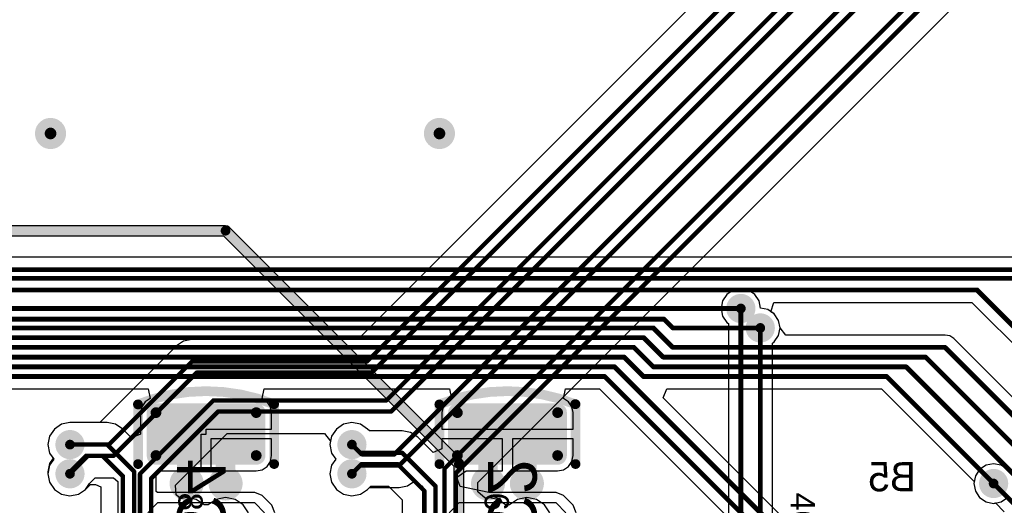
# Model space of a CAD drawing. Header units: millimetres. Extents: x 1.4 to 10.4, y 0 to 10.9.
# Tile 114 of 177: x 7.4 to 8.4, y 3.3 to 3.8. Entities that reach past the tile are written whole.
import ezdxf

# ---------------------------------------------------------------- set-up
doc = ezdxf.new("R2010")
doc.units = ezdxf.units.MM
doc.header["$MEASUREMENT"] = 0
for name, color, linetype in [('BottomLayer', 5, 'Continuous'), ('BottomOverlay', 54, 'Continuous'), ('BottomPaste', 16, 'Continuous'), ('BottomSolder', 6, 'Continuous'), ('DrillDrawing', 1, 'Continuous'), ('DrillGuide', 244, 'Continuous'), ('InternalPlane1', 76, 'Continuous'), ('InternalPlane2', 16, 'Continuous'), ('Mechanical32', 56, 'Continuous'), ('MultiLayer', 9, 'Continuous'), ('TopLayer', 1, 'Continuous'), ('TopOverlay', 2, 'Continuous')]:
    doc.layers.add(name, color=color, linetype=linetype)

msp = doc.modelspace()

# ---------------------------------------------------------------- linework, layer by layer
at = {"layer": 'BottomLayer'}
for p, q in [((8.5547, 3.5477), (6.225, 3.5477)), ((8.141, 3.4917), (8.1439, 3.5013)), ((8.1439, 3.5013), (8.3477, 3.5013)), ((8.3477, 3.5013), (8.6928, 3.1562)), ((8.1444, 3.4894), (8.141, 3.4917)), ((8.1488, 3.4828), (8.1444, 3.4894)), ((8.1504, 3.475), (8.1488, 3.4828)), ((8.1563, 3.4677), (8.1504, 3.475)), ((8.32, 3.4677), (8.1563, 3.4677)), ((8.3249, 3.4668), (8.32, 3.4677)), ((8.329, 3.464), (8.3249, 3.4668)), ((8.499, 3.294), (8.329, 3.464)), ((6.3153, 3.4123), (7.5004, 3.4123)), ((7.5004, 3.4123), (7.5024, 3.4025)), ((7.6176, 3.4025), (7.6196, 3.4123)), ((7.6196, 3.4123), (7.8104, 3.4123)), ((7.8104, 3.4123), (7.8124, 3.4025)), ((7.9276, 3.4025), (7.9296, 3.4123)), ((7.9296, 3.4123), (7.9647, 3.4123)), ((7.9647, 3.4123), (8.1073, 3.2697)), ((8.03, 3.403), (8.0338, 3.4123)), ((8.149, 3.284), (8.03, 3.403)), ((8.0338, 3.4123), (8.2547, 3.4123)), ((8.2547, 3.4123), (8.35, 3.317)), ((7.4938, 3.394), (7.4926, 3.3879)), ((7.4972, 3.3991), (7.4938, 3.394)), ((7.5024, 3.4025), (7.4972, 3.3991)), ((7.6228, 3.3991), (7.6176, 3.4025)), ((7.6262, 3.394), (7.6228, 3.3991)), ((7.6274, 3.3879), (7.6262, 3.394)), ((7.8038, 3.394), (7.8026, 3.3879)), ((7.8072, 3.3991), (7.8038, 3.394)), ((7.8124, 3.4025), (7.8072, 3.3991)), ((7.9328, 3.3991), (7.9276, 3.4025)), ((7.9362, 3.394), (7.9328, 3.3991)), ((7.9374, 3.3879), (7.9362, 3.394)), ((7.4926, 3.3879), (7.4926, 3.3658)), ((7.6274, 3.3709), (7.6274, 3.3879)), ((7.8026, 3.3879), (7.8026, 3.3709)), ((7.9374, 3.3709), (7.9374, 3.3879)), ((7.4113, 3.376), (7.404, 3.371)), ((7.42, 3.3777), (7.4113, 3.376)), ((7.4583, 3.3777), (7.42, 3.3777)), ((7.4669, 3.376), (7.4583, 3.3777)), ((7.4583, 3.3777), (7.4583, 3.3777)), ((7.4743, 3.371), (7.4669, 3.376)), ((7.7013, 3.376), (7.694, 3.371)), ((7.71, 3.3777), (7.7013, 3.376)), ((7.7187, 3.376), (7.71, 3.3777)), ((7.726, 3.371), (7.7187, 3.376)), ((7.399, 3.3637), (7.3973, 3.355)), ((7.404, 3.371), (7.399, 3.3637)), ((7.4834, 3.362), (7.4743, 3.371)), ((7.4926, 3.3658), (7.4834, 3.362)), ((7.555, 3.328), (7.555, 3.3659)), ((7.555, 3.3659), (7.56, 3.3659)), ((7.56, 3.3659), (7.56, 3.3709)), ((7.56, 3.3709), (7.6274, 3.3709)), ((7.689, 3.3637), (7.6873, 3.355)), ((7.694, 3.371), (7.689, 3.3637)), ((7.7279, 3.3692), (7.726, 3.371)), ((7.7618, 3.3692), (7.7279, 3.3692)), ((7.7704, 3.3675), (7.7618, 3.3692)), ((7.7618, 3.3692), (7.7618, 3.3692)), ((7.7778, 3.3625), (7.7704, 3.3675)), ((7.7934, 3.347), (7.7778, 3.3625)), ((7.8026, 3.3709), (7.9374, 3.3709)), ((7.3973, 3.355), (7.399, 3.3463)), ((7.6274, 3.3609), (7.565, 3.3609)), ((7.565, 3.3609), (7.565, 3.328)), ((7.6274, 3.3438), (7.6274, 3.3609)), ((7.6873, 3.355), (7.689, 3.3463)), ((7.865, 3.3609), (7.8026, 3.3609)), ((7.8026, 3.3609), (7.8026, 3.3508)), ((7.865, 3.328), (7.865, 3.3609)), ((7.9374, 3.3609), (7.875, 3.3609)), ((7.875, 3.3609), (7.875, 3.328)), ((7.9374, 3.3438), (7.9374, 3.3609)), ((7.399, 3.3463), (7.4033, 3.34)), ((7.6262, 3.3378), (7.6274, 3.3438)), ((7.689, 3.3463), (7.6933, 3.34)), ((7.8026, 3.3508), (7.7934, 3.347)), ((7.9362, 3.3378), (7.9374, 3.3438)), ((7.399, 3.3337), (7.3973, 3.325)), ((7.4033, 3.34), (7.399, 3.3337)), ((7.6176, 3.3292), (7.6228, 3.3326)), ((7.6228, 3.3326), (7.6262, 3.3378)), ((7.689, 3.3337), (7.6873, 3.325)), ((7.6933, 3.34), (7.689, 3.3337)), ((7.9276, 3.3292), (7.9328, 3.3326)), ((7.9328, 3.3326), (7.9362, 3.3378)), ((7.3973, 3.325), (7.399, 3.3163)), ((7.5087, 3.3273), (7.5093, 3.328)), ((7.5087, 3.3067), (7.5087, 3.3273)), ((7.5087, 3.3273), (7.5087, 3.3273)), ((7.5093, 3.328), (7.555, 3.328)), ((7.565, 3.328), (7.6116, 3.328)), ((7.6116, 3.328), (7.6176, 3.3292)), ((7.6873, 3.325), (7.689, 3.3163)), ((7.8178, 3.3212), (7.8185, 3.322)), ((7.8185, 3.322), (7.8275, 3.328)), ((7.8275, 3.328), (7.865, 3.328)), ((7.875, 3.328), (7.9216, 3.328)), ((7.9216, 3.328), (7.9276, 3.3292)), ((7.399, 3.3163), (7.404, 3.309)), ((7.436, 3.309), (7.441, 3.3139)), ((7.441, 3.3139), (7.4464, 3.3139)), ((7.4464, 3.3139), (7.4518, 3.3117)), ((7.4518, 3.3117), (7.4518, 3.1669)), ((7.689, 3.3163), (7.694, 3.309)), ((7.726, 3.309), (7.7294, 3.3123)), ((7.7294, 3.3123), (7.7476, 3.3123)), ((7.7476, 3.3123), (7.7618, 3.2981)), ((7.8212, 3.3118), (7.8178, 3.3212)), ((7.8509, 3.3058), (7.8212, 3.3118)), ((8.35, 3.317), (8.3496, 3.315)), ((8.3496, 3.315), (8.3512, 3.3072)), ((7.404, 3.309), (7.4113, 3.304)), ((7.4113, 3.304), (7.42, 3.3023)), ((7.42, 3.3023), (7.4287, 3.304)), ((7.4287, 3.304), (7.436, 3.309)), ((7.51, 3.3058), (7.5087, 3.3067)), ((7.61, 3.3058), (7.51, 3.3058)), ((7.6177, 3.3027), (7.61, 3.3058)), ((7.61, 3.3058), (7.61, 3.3058)), ((7.6277, 3.2927), (7.6177, 3.3027)), ((7.694, 3.309), (7.7013, 3.304)), ((7.7013, 3.304), (7.71, 3.3023)), ((7.71, 3.3023), (7.7187, 3.304)), ((7.7187, 3.304), (7.726, 3.309)), ((7.92, 3.3058), (7.8509, 3.3058)), ((7.9277, 3.3027), (7.92, 3.3058)), ((7.92, 3.3058), (7.92, 3.3058)), ((7.9377, 3.2927), (7.9277, 3.3027)), ((8.3512, 3.3072), (8.3556, 3.3006)), ((7.51, 3.295), (7.5, 3.285)), ((7.61, 3.295), (7.51, 3.295)), ((7.62, 3.285), (7.61, 3.295)), ((7.6308, 3.285), (7.6277, 3.2927)), ((7.6277, 3.2927), (7.6277, 3.2927)), ((7.7618, 3.2981), (7.7618, 3.2187)), ((7.82, 3.295), (7.81, 3.285)), ((7.92, 3.295), (7.82, 3.295)), ((7.93, 3.285), (7.92, 3.295)), ((7.9408, 3.285), (7.9377, 3.2927)), ((7.9377, 3.2927), (7.9377, 3.2927)), ((8.3556, 3.3006), (8.3622, 3.2962)), ((8.3622, 3.2962), (8.37, 3.2946)), ((8.37, 3.2946), (8.3778, 3.2962)), ((8.3778, 3.2962), (8.3844, 3.3006))]:
    msp.add_line(p, q, dxfattribs=at)
for points, const_width in [([(7.394, 3.675, 1), (7.406, 3.675, 1)], 0.012), ([(7.794, 3.675, 1), (7.806, 3.675, 1)], 0.012), ([(8.3517, 3.514, 1), (8.3543, 3.514, 1)], 0.0025), ([(8.3517, 3.514, 1), (8.3543, 3.514, 1)], 0.0025), ([(8.105, 3.495, 1), (8.115, 3.495, 1)], 0.01), ([(8.1088, 3.495, 1), (8.1113, 3.495, 1)], 0.0025), ([(8.0297, 3.484, 1), (8.0322, 3.484, 1)], 0.0025), ([(8.0297, 3.484, 1), (8.0322, 3.484, 1)], 0.0025), ([(8.125, 3.475, 1), (8.135, 3.475, 1)], 0.01), ([(8.0188, 3.475, 1), (8.0213, 3.475, 1)], 0.0025), ([(8.0188, 3.475, 1), (8.0213, 3.475, 1)], 0.0025), ([(8.0388, 3.475, 1), (8.0412, 3.475, 1)], 0.0025), ([(8.0388, 3.475, 1), (8.0412, 3.475, 1)], 0.0025), ([(8.1288, 3.475, 1), (8.1312, 3.475, 1)], 0.0025), ([(8.0087, 3.465, 1), (8.0113, 3.465, 1)], 0.0025), ([(8.0087, 3.465, 1), (8.0113, 3.465, 1)], 0.0025), ([(7.9988, 3.455, 1), (8.0013, 3.455, 1)], 0.0025), ([(7.9988, 3.455, 1), (8.0013, 3.455, 1)], 0.0025), ([(8.0388, 3.455, 1), (8.0412, 3.455, 1)], 0.0025), ([(8.0388, 3.455, 1), (8.0412, 3.455, 1)], 0.0025), ([(8.3187, 3.455, 1), (8.3212, 3.455, 1)], 0.0025), ([(8.3187, 3.455, 1), (8.3212, 3.455, 1)], 0.0025), ([(7.9887, 3.445, 1), (7.9912, 3.445, 1)], 0.0025), ([(7.9887, 3.445, 1), (7.9912, 3.445, 1)], 0.0025), ([(8.0288, 3.445, 1), (8.0312, 3.445, 1)], 0.0025), ([(8.0288, 3.445, 1), (8.0312, 3.445, 1)], 0.0025), ([(8.2988, 3.445, 1), (8.3012, 3.445, 1)], 0.0025), ([(8.2988, 3.445, 1), (8.3012, 3.445, 1)], 0.0025), ([(7.9787, 3.435, 1), (7.9813, 3.435, 1)], 0.0025), ([(7.9787, 3.435, 1), (7.9813, 3.435, 1)], 0.0025), ([(8.0188, 3.435, 1), (8.0213, 3.435, 1)], 0.0025), ([(8.0188, 3.435, 1), (8.0213, 3.435, 1)], 0.0025), ([(8.2788, 3.435, 1), (8.2812, 3.435, 1)], 0.0025), ([(8.2788, 3.435, 1), (8.2812, 3.435, 1)], 0.0025), ([(7.9688, 3.425, 1), (7.9713, 3.425, 1)], 0.0025), ([(7.9688, 3.425, 1), (7.9713, 3.425, 1)], 0.0025), ([(8.0087, 3.425, 1), (8.0113, 3.425, 1)], 0.0025), ([(8.0087, 3.425, 1), (8.0113, 3.425, 1)], 0.0025), ([(8.2587, 3.425, 1), (8.2613, 3.425, 1)], 0.0025), ([(8.2587, 3.425, 1), (8.2613, 3.425, 1)], 0.0025), ([(7.5057, 3.3879, 1), (7.5112, 3.3879, 1)], 0.00551), ([(7.6088, 3.3879, 1), (7.6143, 3.3879, 1)], 0.00551), ([(7.8157, 3.3879, 1), (7.8212, 3.3879, 1)], 0.00551), ([(7.9188, 3.3879, 1), (7.9243, 3.3879, 1)], 0.00551), ([(7.555, 3.3659, 1), (7.565, 3.3659, 1)], 0.01), ([(7.555, 3.3659, 1), (7.565, 3.3659, 1)], 0.01), ([(7.865, 3.3659, 1), (7.875, 3.3659, 1)], 0.01), ([(7.865, 3.3659, 1), (7.875, 3.3659, 1)], 0.01), ([(7.415, 3.355, 1), (7.425, 3.355, 1)], 0.01), ([(7.705, 3.355, 1), (7.715, 3.355, 1)], 0.01), ([(7.4189, 3.355, 1), (7.4211, 3.355, 1)], 0.00225), ([(7.4571, 3.355, 1), (7.4594, 3.355, 1)], 0.00225), ([(7.4571, 3.355, 1), (7.4594, 3.355, 1)], 0.00225), ([(7.535, 3.3459, 1), (7.545, 3.3459, 1)], 0.01), ([(7.535, 3.3459, 1), (7.545, 3.3459, 1)], 0.01), ([(7.575, 3.3459, 1), (7.585, 3.3459, 1)], 0.01), ([(7.575, 3.3459, 1), (7.585, 3.3459, 1)], 0.01), ([(7.7089, 3.355, 1), (7.7111, 3.355, 1)], 0.00225), ([(7.845, 3.3459, 1), (7.855, 3.3459, 1)], 0.01), ([(7.845, 3.3459, 1), (7.855, 3.3459, 1)], 0.01), ([(7.885, 3.3459, 1), (7.895, 3.3459, 1)], 0.01), ([(7.885, 3.3459, 1), (7.895, 3.3459, 1)], 0.01), ([(7.4374, 3.3435, 1), (7.4396, 3.3435, 1)], 0.00225), ([(7.4374, 3.3435, 1), (7.4396, 3.3435, 1)], 0.00225), ([(7.4524, 3.3435, 1), (7.4546, 3.3435, 1)], 0.00225), ([(7.4524, 3.3435, 1), (7.4546, 3.3435, 1)], 0.00225), ([(7.5057, 3.3438, 1), (7.5112, 3.3438, 1)], 0.00551), ([(7.6088, 3.3438, 1), (7.6143, 3.3438, 1)], 0.00551), ([(7.7174, 3.3465, 1), (7.7196, 3.3465, 1)], 0.00225), ([(7.7174, 3.3465, 1), (7.7196, 3.3465, 1)], 0.00225), ([(7.7606, 3.3465, 1), (7.7629, 3.3465, 1)], 0.00225), ([(7.7606, 3.3465, 1), (7.7629, 3.3465, 1)], 0.00225), ([(7.8157, 3.3438, 1), (7.8212, 3.3438, 1)], 0.00551), ([(7.9188, 3.3438, 1), (7.9243, 3.3438, 1)], 0.00551), ([(7.415, 3.325, 1), (7.425, 3.325, 1)], 0.01), ([(7.705, 3.325, 1), (7.715, 3.325, 1)], 0.01), ([(7.7189, 3.335, 1), (7.7211, 3.335, 1)], 0.00225), ([(7.7189, 3.335, 1), (7.7211, 3.335, 1)], 0.00225), ([(7.7559, 3.335, 1), (7.7581, 3.335, 1)], 0.00225), ([(7.7559, 3.335, 1), (7.7581, 3.335, 1)], 0.00225), ([(7.4189, 3.325, 1), (7.4211, 3.325, 1)], 0.00225), ([(7.4734, 3.3225, 1), (7.4756, 3.3225, 1)], 0.00225), ([(7.4734, 3.3225, 1), (7.4756, 3.3225, 1)], 0.00225), ([(7.4849, 3.3273, 1), (7.4871, 3.3273, 1)], 0.00225), ([(7.4849, 3.3273, 1), (7.4871, 3.3273, 1)], 0.00225), ([(7.5325, 3.315, 1), (7.5475, 3.315, 1)], 0.015), ([(7.535, 3.315, 1), (7.545, 3.315, 1)], 0.01), ([(7.5725, 3.315, 1), (7.5875, 3.315, 1)], 0.015), ([(7.575, 3.315, 1), (7.585, 3.315, 1)], 0.01), ([(7.7089, 3.325, 1), (7.7111, 3.325, 1)], 0.00225), ([(7.8425, 3.315, 1), (7.8575, 3.315, 1)], 0.015), ([(7.845, 3.315, 1), (7.855, 3.315, 1)], 0.01), ([(7.8825, 3.315, 1), (7.8975, 3.315, 1)], 0.015), ([(7.885, 3.315, 1), (7.895, 3.315, 1)], 0.01), ([(8.365, 3.315, 1), (8.375, 3.315, 1)], 0.01), ([(7.7949, 3.3123, 1), (7.7971, 3.3123, 1)], 0.00225), ([(7.7949, 3.3123, 1), (7.7971, 3.3123, 1)], 0.00225), ([(8.3688, 3.315, 1), (8.3712, 3.315, 1)], 0.0025), ([(7.7834, 3.3075, 1), (7.7856, 3.3075, 1)], 0.00225), ([(7.7834, 3.3075, 1), (7.7856, 3.3075, 1)], 0.00225)]:
    msp.add_lwpolyline(points, format="xyb", close=True, dxfattribs=dict(at, const_width=const_width))
for points, const_width in [([(6.225, 3.535), (8.56, 3.535)], 0.005), ([(6.232, 3.526), (8.591, 3.526)], 0.005), ([(6.238, 3.514), (8.353, 3.514)], 0.005), ([(8.353, 3.514), (8.709, 3.158)], 0.005), ([(6.24, 3.495), (8.11, 3.495)], 0.005), ([(6.249, 3.484), (8.031, 3.484)], 0.005), ([(8.031, 3.484), (8.04, 3.475)], 0.005), ([(6.26, 3.475), (8.02, 3.475)], 0.005), ([(8.02, 3.475), (8.04, 3.455)], 0.005), ([(8.04, 3.475), (8.13, 3.475)], 0.005), ([(6.27, 3.465), (8.01, 3.465)], 0.005), ([(8.01, 3.465), (8.03, 3.445)], 0.005), ([(6.28, 3.455), (8, 3.455)], 0.005), ([(8, 3.455), (8.02, 3.435)], 0.005), ([(8.04, 3.455), (8.32, 3.455)], 0.005), ([(8.32, 3.455), (8.49, 3.285)], 0.005), ([(6.29, 3.445), (7.99, 3.445)], 0.005), ([(7.99, 3.445), (8.01, 3.425)], 0.005), ([(8.03, 3.445), (8.3, 3.445)], 0.005), ([(8.3, 3.445), (8.42, 3.325)], 0.005), ([(6.3, 3.435), (7.98, 3.435)], 0.005), ([(7.98, 3.435), (8.14, 3.275)], 0.005), ([(8.02, 3.435), (8.28, 3.435)], 0.005), ([(8.28, 3.435), (8.4, 3.315)], 0.005), ([(6.31, 3.425), (7.97, 3.425)], 0.005), ([(7.97, 3.425), (8.12, 3.275)], 0.005), ([(8.01, 3.425), (8.26, 3.425)], 0.005), ([(8.26, 3.425), (8.37, 3.315)], 0.005), ([(7.54, 3.3459), (7.56, 3.3659)], 0.02), ([(7.56, 3.3659), (7.58, 3.3459)], 0.02), ([(7.85, 3.3459), (7.87, 3.3659)], 0.02), ([(7.87, 3.3659), (7.89, 3.3459)], 0.02), ([(7.42, 3.355), (7.4583, 3.355)], 0.0045), ([(7.4583, 3.355), (7.486, 3.3273)], 0.0045), ([(7.54, 3.315), (7.54, 3.3459)], 0.02), ([(7.58, 3.315), (7.58, 3.3459)], 0.02), ([(7.71, 3.355), (7.7185, 3.3465)], 0.0045), ([(7.85, 3.315), (7.85, 3.3459)], 0.02), ([(7.89, 3.315), (7.89, 3.3459)], 0.02), ([(7.42, 3.325), (7.4385, 3.3435)], 0.0045), ([(7.4385, 3.3435), (7.4535, 3.3435)], 0.0045), ([(7.4535, 3.3435), (7.4745, 3.3225)], 0.0045), ([(7.7185, 3.3465), (7.7618, 3.3465)], 0.0045), ([(7.7618, 3.3465), (7.796, 3.3123)], 0.0045), ([(7.71, 3.325), (7.72, 3.335)], 0.0045), ([(7.72, 3.335), (7.757, 3.335)], 0.0045), ([(7.757, 3.335), (7.7845, 3.3075)], 0.0045), ([(7.4745, 3.1575), (7.4745, 3.3225)], 0.0045), ([(7.486, 3.149), (7.486, 3.3273)], 0.0045), ([(7.796, 3.2052), (7.796, 3.3123)], 0.0045), ([(7.7845, 3.21), (7.7845, 3.3075)], 0.0045)]:
    msp.add_lwpolyline(points, dxfattribs=dict(at, const_width=const_width))
for points in [[(7.6116, 3.3383), (7.6116, 3.3934), (7.5084, 3.3383), (7.5084, 3.3934)], [(7.9216, 3.3383), (7.9216, 3.3934), (7.8184, 3.3383), (7.8184, 3.3934)], [(7.6171, 3.3438), (7.6171, 3.3879), (7.5029, 3.3438), (7.5029, 3.3879)], [(7.9271, 3.3438), (7.9271, 3.3879), (7.8129, 3.3438), (7.8129, 3.3879)]]:
    msp.add_solid(points, dxfattribs=at)
at = {"layer": 'BottomOverlay', "const_width": 0.01}
for points in [[(7.4899, 3.3964, -0.193223), (7.6296, 3.3966)], [(7.7999, 3.3964, -0.193223), (7.9396, 3.3966)]]:
    msp.add_lwpolyline(points, format="xyb", dxfattribs=at)
at = {"layer": 'BottomOverlay', "const_width": 0.005}
for points in [[(7.4874, 3.3964, 1), (7.4924, 3.3964, 1)], [(7.4875, 3.3962, 1), (7.4925, 3.3962, 1)], [(7.6271, 3.3966, 1), (7.6321, 3.3966, 1)], [(7.6275, 3.3966, 1), (7.6325, 3.3966, 1)], [(7.7974, 3.3964, 1), (7.8024, 3.3964, 1)], [(7.7975, 3.3962, 1), (7.8025, 3.3962, 1)], [(7.9371, 3.3966, 1), (7.9421, 3.3966, 1)], [(7.9375, 3.3966, 1), (7.9425, 3.3966, 1)], [(7.4875, 3.335, 1), (7.4925, 3.335, 1)], [(7.6275, 3.335, 1), (7.6325, 3.335, 1)], [(7.7975, 3.335, 1), (7.8025, 3.335, 1)], [(7.9375, 3.335, 1), (7.9425, 3.335, 1)]]:
    msp.add_lwpolyline(points, format="xyb", close=True, dxfattribs=at)
at = {"layer": 'BottomOverlay', "const_width": 0.01}
for points in [[(7.49, 3.335), (7.49, 3.3962)], [(7.63, 3.335), (7.63, 3.3966)], [(7.8, 3.335), (7.8, 3.3962)], [(7.94, 3.335), (7.94, 3.3966)]]:
    msp.add_lwpolyline(points, dxfattribs=at)
at = {"layer": 'BottomPaste', "const_width": 0.00551}
for points in [[(7.5057, 3.3879, 1), (7.5112, 3.3879, 1)], [(7.6088, 3.3879, 1), (7.6143, 3.3879, 1)], [(7.8157, 3.3879, 1), (7.8212, 3.3879, 1)], [(7.9188, 3.3879, 1), (7.9243, 3.3879, 1)], [(7.5057, 3.3438, 1), (7.5112, 3.3438, 1)], [(7.6088, 3.3438, 1), (7.6143, 3.3438, 1)], [(7.8157, 3.3438, 1), (7.8212, 3.3438, 1)], [(7.9188, 3.3438, 1), (7.9243, 3.3438, 1)]]:
    msp.add_lwpolyline(points, format="xyb", close=True, dxfattribs=at)
at = {"layer": 'BottomPaste'}
for points in [[(7.6116, 3.3383), (7.6116, 3.3934), (7.5084, 3.3383), (7.5084, 3.3934)], [(7.9216, 3.3383), (7.9216, 3.3934), (7.8184, 3.3383), (7.8184, 3.3934)], [(7.6171, 3.3438), (7.6171, 3.3879), (7.5029, 3.3438), (7.5029, 3.3879)], [(7.9271, 3.3438), (7.9271, 3.3879), (7.8129, 3.3438), (7.8129, 3.3879)]]:
    msp.add_solid(points, dxfattribs=at)
at = {"layer": 'BottomSolder', "const_width": 0.00951}
for points in [[(7.5037, 3.3879, 1), (7.5132, 3.3879, 1)], [(7.6068, 3.3879, 1), (7.6163, 3.3879, 1)], [(7.8137, 3.3879, 1), (7.8232, 3.3879, 1)], [(7.9168, 3.3879, 1), (7.9263, 3.3879, 1)], [(7.5037, 3.3438, 1), (7.5132, 3.3438, 1)], [(7.6068, 3.3438, 1), (7.6163, 3.3438, 1)], [(7.8137, 3.3438, 1), (7.8232, 3.3438, 1)], [(7.9168, 3.3438, 1), (7.9263, 3.3438, 1)]]:
    msp.add_lwpolyline(points, format="xyb", close=True, dxfattribs=at)
at = {"layer": 'BottomSolder'}
for points in [[(7.6116, 3.3343), (7.6116, 3.3974), (7.5084, 3.3343), (7.5084, 3.3974)], [(7.9216, 3.3343), (7.9216, 3.3974), (7.8184, 3.3343), (7.8184, 3.3974)], [(7.6211, 3.3438), (7.6211, 3.3879), (7.4989, 3.3438), (7.4989, 3.3879)], [(7.9311, 3.3438), (7.9311, 3.3879), (7.8089, 3.3438), (7.8089, 3.3879)]]:
    msp.add_solid(points, dxfattribs=at)
at = {"layer": 'DrillDrawing'}
for points, const_width in [([(7.397, 3.675, 1), (7.403, 3.675, 1)], 0.006), ([(7.797, 3.675, 1), (7.803, 3.675, 1)], 0.006), ([(8.1075, 3.495, 1), (8.1125, 3.495, 1)], 0.005), ([(8.1275, 3.475, 1), (8.1325, 3.475, 1)], 0.005), ([(7.4175, 3.355, 1), (7.4225, 3.355, 1)], 0.005), ([(7.7075, 3.355, 1), (7.7125, 3.355, 1)], 0.005), ([(7.4175, 3.325, 1), (7.4225, 3.325, 1)], 0.005), ([(7.5362, 3.315, 1), (7.5438, 3.315, 1)], 0.0075), ([(7.5762, 3.315, 1), (7.5838, 3.315, 1)], 0.0075), ([(7.7075, 3.325, 1), (7.7125, 3.325, 1)], 0.005), ([(7.8463, 3.315, 1), (7.8537, 3.315, 1)], 0.0075), ([(7.8863, 3.315, 1), (7.8937, 3.315, 1)], 0.0075), ([(8.3675, 3.315, 1), (8.3725, 3.315, 1)], 0.005)]:
    msp.add_lwpolyline(points, format="xyb", close=True, dxfattribs=dict(at, const_width=const_width))
at = {"layer": 'DrillGuide'}
for points, const_width in [([(7.397, 3.675, 1), (7.403, 3.675, 1)], 0.006), ([(7.797, 3.675, 1), (7.803, 3.675, 1)], 0.006), ([(8.1075, 3.495, 1), (8.1125, 3.495, 1)], 0.005), ([(8.1275, 3.475, 1), (8.1325, 3.475, 1)], 0.005), ([(7.4175, 3.355, 1), (7.4225, 3.355, 1)], 0.005), ([(7.7075, 3.355, 1), (7.7125, 3.355, 1)], 0.005), ([(7.4175, 3.325, 1), (7.4225, 3.325, 1)], 0.005), ([(7.5362, 3.315, 1), (7.5438, 3.315, 1)], 0.0075), ([(7.5762, 3.315, 1), (7.5838, 3.315, 1)], 0.0075), ([(7.7075, 3.325, 1), (7.7125, 3.325, 1)], 0.005), ([(7.8463, 3.315, 1), (7.8537, 3.315, 1)], 0.0075), ([(7.8863, 3.315, 1), (7.8937, 3.315, 1)], 0.0075), ([(8.3675, 3.315, 1), (8.3725, 3.315, 1)], 0.005)]:
    msp.add_lwpolyline(points, format="xyb", close=True, dxfattribs=dict(at, const_width=const_width))
at = {"layer": 'InternalPlane1', "const_width": 0.015}
for points in [[(8.1025, 3.495, 1), (8.1175, 3.495, 1)], [(8.1225, 3.475, 1), (8.1375, 3.475, 1)], [(7.4125, 3.355, 1), (7.4275, 3.355, 1)], [(7.7025, 3.355, 1), (7.7175, 3.355, 1)], [(7.4125, 3.325, 1), (7.4275, 3.325, 1)], [(7.7025, 3.325, 1), (7.7175, 3.325, 1)], [(8.3625, 3.315, 1), (8.3775, 3.315, 1)]]:
    msp.add_lwpolyline(points, format="xyb", close=True, dxfattribs=at)
at = {"layer": 'InternalPlane2'}
for p, q in [((7.58, 3.5801), (5.25, 3.5801)), ((7.582, 3.5797), (7.58, 3.5801)), ((7.5836, 3.5786), (7.582, 3.5797)), ((7.8236, 3.3386), (7.5836, 3.5786)), ((5.2521, 3.5699), (7.5779, 3.5699)), ((7.5779, 3.5699), (7.8149, 3.3329)), ((7.8149, 3.3329), (7.8149, 3.005)), ((7.8247, 3.337), (7.8236, 3.3386)), ((7.8251, 3.335), (7.8247, 3.337)), ((7.8251, 3.0071), (7.8251, 3.335))]:
    msp.add_line(p, q, dxfattribs=at)
for points, const_width in [([(7.392, 3.675, 1), (7.408, 3.675, 1)], 0.016), ([(7.792, 3.675, 1), (7.808, 3.675, 1)], 0.016), ([(7.5775, 3.575, 1), (7.5825, 3.575, 1)], 0.005), ([(7.5775, 3.575, 1), (7.5825, 3.575, 1)], 0.005), ([(8.1025, 3.495, 1), (8.1175, 3.495, 1)], 0.015), ([(8.1225, 3.475, 1), (8.1375, 3.475, 1)], 0.015), ([(7.4125, 3.355, 1), (7.4275, 3.355, 1)], 0.015), ([(7.7025, 3.355, 1), (7.7175, 3.355, 1)], 0.015), ([(7.4125, 3.325, 1), (7.4275, 3.325, 1)], 0.015), ([(7.5312, 3.315, 1), (7.5488, 3.315, 1)], 0.0175), ([(7.5713, 3.315, 1), (7.5888, 3.315, 1)], 0.0175), ([(7.7025, 3.325, 1), (7.7175, 3.325, 1)], 0.015), ([(7.8175, 3.335, 1), (7.8225, 3.335, 1)], 0.005), ([(7.8175, 3.335, 1), (7.8225, 3.335, 1)], 0.005), ([(7.8412, 3.315, 1), (7.8587, 3.315, 1)], 0.0175), ([(7.8812, 3.315, 1), (7.8987, 3.315, 1)], 0.0175), ([(8.3625, 3.315, 1), (8.3775, 3.315, 1)], 0.015)]:
    msp.add_lwpolyline(points, format="xyb", close=True, dxfattribs=dict(at, const_width=const_width))
at = {"layer": 'InternalPlane2', "const_width": 0.01}
for points in [[(5.25, 3.575), (7.58, 3.575)], [(7.58, 3.575), (7.82, 3.335)], [(7.82, 3.005), (7.82, 3.335)]]:
    msp.add_lwpolyline(points, dxfattribs=at)
at = {"layer": 'MultiLayer'}
for points, const_width in [([(7.394, 3.675, 1), (7.406, 3.675, 1)], 0.012), ([(7.794, 3.675, 1), (7.806, 3.675, 1)], 0.012), ([(8.105, 3.495, 1), (8.115, 3.495, 1)], 0.01), ([(8.125, 3.475, 1), (8.135, 3.475, 1)], 0.01), ([(7.415, 3.355, 1), (7.425, 3.355, 1)], 0.01), ([(7.705, 3.355, 1), (7.715, 3.355, 1)], 0.01), ([(7.415, 3.325, 1), (7.425, 3.325, 1)], 0.01), ([(7.705, 3.325, 1), (7.715, 3.325, 1)], 0.01), ([(7.5325, 3.315, 1), (7.5475, 3.315, 1)], 0.015), ([(7.5725, 3.315, 1), (7.5875, 3.315, 1)], 0.015), ([(7.8425, 3.315, 1), (7.8575, 3.315, 1)], 0.015), ([(7.8825, 3.315, 1), (7.8975, 3.315, 1)], 0.015), ([(8.365, 3.315, 1), (8.375, 3.315, 1)], 0.01)]:
    msp.add_lwpolyline(points, format="xyb", close=True, dxfattribs=dict(at, const_width=const_width))
at = {"layer": 'TopLayer'}
for p, q in [((8.7115, 4.4585), (7.7161, 3.4632)), ((7.8395, 3.3161), (8.3392, 3.8158)), ((8.11, 3.5154), (8.1022, 3.5138)), ((8.1178, 3.5138), (8.11, 3.5154)), ((8.0956, 3.5094), (8.0912, 3.5028)), ((8.1022, 3.5138), (8.0956, 3.5094)), ((8.1244, 3.5094), (8.1178, 3.5138)), ((8.1288, 3.5028), (8.1244, 3.5094)), ((8.0912, 3.5028), (8.0896, 3.495)), ((8.0896, 3.495), (8.0912, 3.4872)), ((8.1303, 3.4953), (8.1288, 3.5028)), ((8.1378, 3.4938), (8.1303, 3.4953)), ((8.1444, 3.4894), (8.1378, 3.4938)), ((8.0912, 3.4872), (8.0956, 3.4806)), ((8.1488, 3.4828), (8.1444, 3.4894)), ((8.0956, 3.4806), (8.0973, 3.4795)), ((8.0973, 3.4795), (8.0973, 3.2661)), ((8.1504, 3.475), (8.1488, 3.4828)), ((8.1488, 3.4672), (8.1504, 3.475)), ((8.1444, 3.4606), (8.1488, 3.4672)), ((7.5295, 3.4565), (7.4506, 3.3777)), ((7.5368, 3.4615), (7.5295, 3.4565)), ((7.5295, 3.4565), (7.5295, 3.4565)), ((7.5455, 3.4632), (7.5368, 3.4615)), ((7.7161, 3.4632), (7.5455, 3.4632)), ((7.5455, 3.4632), (7.5455, 3.4632)), ((8.1427, 3.4595), (8.1444, 3.4606)), ((8.1427, 3.282), (8.1427, 3.4595)), ((7.4113, 3.376), (7.404, 3.371)), ((7.42, 3.3777), (7.4113, 3.376)), ((7.4506, 3.3777), (7.42, 3.3777)), ((7.399, 3.3637), (7.3973, 3.355)), ((7.404, 3.371), (7.399, 3.3637)), ((7.5286, 3.3132), (7.5817, 3.3663)), ((7.5817, 3.3663), (7.6817, 3.3663)), ((7.6817, 3.3663), (7.688, 3.3586)), ((7.3973, 3.355), (7.399, 3.3463)), ((7.688, 3.3586), (7.6873, 3.355)), ((7.6873, 3.355), (7.689, 3.3463)), ((7.399, 3.3463), (7.4026, 3.341)), ((7.689, 3.3463), (7.6933, 3.34)), ((7.399, 3.3357), (7.3973, 3.327)), ((7.4026, 3.341), (7.399, 3.3357)), ((7.689, 3.3337), (7.6873, 3.325)), ((7.6933, 3.34), (7.689, 3.3337)), ((8.3622, 3.3338), (8.3556, 3.3294)), ((8.37, 3.3354), (8.3622, 3.3338)), ((8.3778, 3.3338), (8.37, 3.3354)), ((8.3844, 3.3294), (8.3778, 3.3338)), ((7.3973, 3.327), (7.3973, 3.327)), ((7.3973, 3.327), (7.3973, 3.325)), ((7.3973, 3.325), (7.399, 3.3163)), ((7.6873, 3.325), (7.689, 3.3163)), ((8.3512, 3.3228), (8.3496, 3.315)), ((8.3556, 3.3294), (8.3512, 3.3228)), ((7.399, 3.3163), (7.404, 3.309)), ((7.436, 3.309), (7.4401, 3.315)), ((7.4401, 3.315), (7.4459, 3.3208)), ((7.4459, 3.3208), (7.4648, 3.3208)), ((7.4648, 3.3208), (7.4648, 3.3208)), ((7.4648, 3.3208), (7.4693, 3.3171)), ((7.4693, 3.3171), (7.4693, 3.2741)), ((7.5291, 3.3033), (7.5286, 3.3132)), ((7.689, 3.3163), (7.694, 3.309)), ((7.7585, 3.3108), (7.7672, 3.3125)), ((7.7672, 3.3125), (7.7738, 3.3169)), ((7.7738, 3.3169), (7.7826, 3.3122)), ((7.7826, 3.3122), (7.7826, 3.2724)), ((7.8395, 3.3063), (7.8395, 3.3161)), ((8.3496, 3.315), (8.3512, 3.3072)), ((7.404, 3.309), (7.4113, 3.304)), ((7.4113, 3.304), (7.42, 3.3023)), ((7.42, 3.3023), (7.4287, 3.304)), ((7.4287, 3.304), (7.436, 3.309)), ((7.5339, 3.2993), (7.5291, 3.3033)), ((7.694, 3.309), (7.7013, 3.304)), ((7.7013, 3.304), (7.71, 3.3023)), ((7.71, 3.3023), (7.7187, 3.304)), ((7.7187, 3.304), (7.726, 3.309)), ((7.726, 3.309), (7.7279, 3.3108)), ((7.7279, 3.3108), (7.7585, 3.3108)), ((7.7585, 3.3108), (7.7585, 3.3108)), ((7.8472, 3.2999), (7.8395, 3.3063)), ((8.3512, 3.3072), (8.3556, 3.3006)), ((7.54, 3.3005), (7.5339, 3.2993)), ((7.5498, 3.2985), (7.54, 3.3005)), ((7.558, 3.293), (7.5498, 3.2985)), ((7.562, 3.293), (7.558, 3.293)), ((7.5702, 3.2985), (7.562, 3.293)), ((7.58, 3.3005), (7.5702, 3.2985)), ((7.5898, 3.2985), (7.58, 3.3005)), ((7.598, 3.293), (7.5898, 3.2985)), ((7.6035, 3.2848), (7.598, 3.293)), ((7.85, 3.3005), (7.8472, 3.2999)), ((7.8598, 3.2985), (7.85, 3.3005)), ((7.868, 3.293), (7.8598, 3.2985)), ((7.872, 3.293), (7.868, 3.293)), ((7.8802, 3.2985), (7.872, 3.293)), ((7.89, 3.3005), (7.8802, 3.2985)), ((7.8998, 3.2985), (7.89, 3.3005)), ((7.908, 3.293), (7.8998, 3.2985)), ((7.9135, 3.2848), (7.908, 3.293)), ((8.3556, 3.3006), (8.3622, 3.2962)), ((8.3622, 3.2962), (8.37, 3.2946)), ((8.37, 3.2946), (8.372, 3.295)), ((8.372, 3.295), (8.381, 3.286))]:
    msp.add_line(p, q, dxfattribs=at)
for points, const_width in [([(7.7255, 3.4405), (8.7275, 4.4425)], 0.0045), ([(7.7303, 3.429), (8.7323, 4.431)], 0.0045), ([(7.7455, 3.4005), (8.696, 4.351)], 0.0045), ([(7.7503, 3.389), (8.7008, 4.3395)], 0.0045), ([(7.7537, 3.345), (8.4092, 4.0005)], 0.0045), ([(7.7585, 3.3335), (8.414, 3.989)], 0.0045), ([(7.8053, 3.3303), (8.325, 3.85)], 0.0045), ([(7.8168, 3.3255), (8.3298, 3.8385)], 0.0045), ([(8.11, 3.2114), (8.11, 3.495)], 0.005), ([(8.13, 3.2767), (8.13, 3.475)], 0.005), ([(7.46, 3.355), (7.5455, 3.4405)], 0.0045), ([(7.5455, 3.4405), (7.7255, 3.4405)], 0.0045), ([(7.4648, 3.3435), (7.5503, 3.429)], 0.0045), ([(7.5503, 3.429), (7.7303, 3.429)], 0.0045), ([(7.492, 3.325), (7.5675, 3.4005)], 0.0045), ([(7.5675, 3.4005), (7.7455, 3.4005)], 0.0045), ([(7.5035, 3.3202), (7.5723, 3.389)], 0.0045), ([(7.5723, 3.389), (7.7503, 3.389)], 0.0045), ([(7.42, 3.355), (7.46, 3.355)], 0.0045), ([(7.71, 3.355), (7.72, 3.345)], 0.0045), ([(7.42, 3.327), (7.4365, 3.3435)], 0.0045), ([(7.4365, 3.3435), (7.4648, 3.3435)], 0.0045), ([(7.72, 3.345), (7.7537, 3.345)], 0.0045), ([(7.71, 3.325), (7.7185, 3.3335)], 0.0045), ([(7.7185, 3.3335), (7.7585, 3.3335)], 0.0045), ([(7.8053, 3.263), (7.8053, 3.3303)], 0.0045), ([(7.42, 3.325), (7.42, 3.327)], 0.0045), ([(7.492, 3.2647), (7.492, 3.325)], 0.0045), ([(7.5035, 3.2645), (7.5035, 3.3202)], 0.0045), ([(7.8168, 3.263), (7.8168, 3.3255)], 0.0045), ([(8.37, 3.315), (8.3937, 3.2913)], 0.005)]:
    msp.add_lwpolyline(points, dxfattribs=dict(at, const_width=const_width))
for points, const_width in [([(7.394, 3.675, 1), (7.406, 3.675, 1)], 0.012), ([(7.794, 3.675, 1), (7.806, 3.675, 1)], 0.012), ([(8.105, 3.495, 1), (8.115, 3.495, 1)], 0.01), ([(8.1088, 3.495, 1), (8.1113, 3.495, 1)], 0.0025), ([(8.125, 3.475, 1), (8.135, 3.475, 1)], 0.01), ([(8.1288, 3.475, 1), (8.1312, 3.475, 1)], 0.0025), ([(7.5444, 3.4405, 1), (7.5466, 3.4405, 1)], 0.00225), ([(7.5444, 3.4405, 1), (7.5466, 3.4405, 1)], 0.00225), ([(7.7244, 3.4405, 1), (7.7266, 3.4405, 1)], 0.00225), ([(7.7244, 3.4405, 1), (7.7266, 3.4405, 1)], 0.00225), ([(7.5491, 3.429, 1), (7.5514, 3.429, 1)], 0.00225), ([(7.5491, 3.429, 1), (7.5514, 3.429, 1)], 0.00225), ([(7.7291, 3.429, 1), (7.7314, 3.429, 1)], 0.00225), ([(7.7291, 3.429, 1), (7.7314, 3.429, 1)], 0.00225), ([(7.5664, 3.4005, 1), (7.5686, 3.4005, 1)], 0.00225), ([(7.5664, 3.4005, 1), (7.5686, 3.4005, 1)], 0.00225), ([(7.7444, 3.4005, 1), (7.7466, 3.4005, 1)], 0.00225), ([(7.7444, 3.4005, 1), (7.7466, 3.4005, 1)], 0.00225), ([(7.5711, 3.389, 1), (7.5734, 3.389, 1)], 0.00225), ([(7.5711, 3.389, 1), (7.5734, 3.389, 1)], 0.00225), ([(7.7491, 3.389, 1), (7.7514, 3.389, 1)], 0.00225), ([(7.7491, 3.389, 1), (7.7514, 3.389, 1)], 0.00225), ([(7.415, 3.355, 1), (7.425, 3.355, 1)], 0.01), ([(7.705, 3.355, 1), (7.715, 3.355, 1)], 0.01), ([(7.4189, 3.355, 1), (7.4211, 3.355, 1)], 0.00225), ([(7.4589, 3.355, 1), (7.4611, 3.355, 1)], 0.00225), ([(7.4589, 3.355, 1), (7.4611, 3.355, 1)], 0.00225), ([(7.7089, 3.355, 1), (7.7111, 3.355, 1)], 0.00225), ([(7.4354, 3.3435, 1), (7.4376, 3.3435, 1)], 0.00225), ([(7.4354, 3.3435, 1), (7.4376, 3.3435, 1)], 0.00225), ([(7.4636, 3.3435, 1), (7.4659, 3.3435, 1)], 0.00225), ([(7.4636, 3.3435, 1), (7.4659, 3.3435, 1)], 0.00225), ([(7.7189, 3.345, 1), (7.7211, 3.345, 1)], 0.00225), ([(7.7189, 3.345, 1), (7.7211, 3.345, 1)], 0.00225), ([(7.7526, 3.345, 1), (7.7549, 3.345, 1)], 0.00225), ([(7.7526, 3.345, 1), (7.7549, 3.345, 1)], 0.00225), ([(7.415, 3.325, 1), (7.425, 3.325, 1)], 0.01), ([(7.705, 3.325, 1), (7.715, 3.325, 1)], 0.01), ([(7.7174, 3.3335, 1), (7.7196, 3.3335, 1)], 0.00225), ([(7.7174, 3.3335, 1), (7.7196, 3.3335, 1)], 0.00225), ([(7.7574, 3.3335, 1), (7.7596, 3.3335, 1)], 0.00225), ([(7.7574, 3.3335, 1), (7.7596, 3.3335, 1)], 0.00225), ([(7.8041, 3.3303, 1), (7.8064, 3.3303, 1)], 0.00225), ([(7.8041, 3.3303, 1), (7.8064, 3.3303, 1)], 0.00225), ([(7.4189, 3.327, 1), (7.4211, 3.327, 1)], 0.00225), ([(7.4189, 3.327, 1), (7.4211, 3.327, 1)], 0.00225), ([(7.4189, 3.325, 1), (7.4211, 3.325, 1)], 0.00225), ([(7.4909, 3.325, 1), (7.4931, 3.325, 1)], 0.00225), ([(7.4909, 3.325, 1), (7.4931, 3.325, 1)], 0.00225), ([(7.5024, 3.3202, 1), (7.5046, 3.3202, 1)], 0.00225), ([(7.5024, 3.3202, 1), (7.5046, 3.3202, 1)], 0.00225), ([(7.5325, 3.315, 1), (7.5475, 3.315, 1)], 0.015), ([(7.5725, 3.315, 1), (7.5875, 3.315, 1)], 0.015), ([(7.7089, 3.325, 1), (7.7111, 3.325, 1)], 0.00225), ([(7.8156, 3.3255, 1), (7.8179, 3.3255, 1)], 0.00225), ([(7.8156, 3.3255, 1), (7.8179, 3.3255, 1)], 0.00225), ([(7.8425, 3.315, 1), (7.8575, 3.315, 1)], 0.015), ([(7.8825, 3.315, 1), (7.8975, 3.315, 1)], 0.015), ([(8.365, 3.315, 1), (8.375, 3.315, 1)], 0.01), ([(8.3688, 3.315, 1), (8.3712, 3.315, 1)], 0.0025)]:
    msp.add_lwpolyline(points, format="xyb", close=True, dxfattribs=dict(at, const_width=const_width))

# ---------------------------------------------------------------- texts
at = {"layer": 'BottomOverlay', "text_generation_flag": 2}
msp.add_text('B5', height=0.03, rotation=360, dxfattribs=at).set_placement((8.29, 3.307))
at = {"layer": 'Mechanical32', "text_generation_flag": 2}
for s, p in [('C4', (7.53, 3.255)), ('C2', (7.85, 3.255))]:
    msp.add_text(s, height=0.05, rotation=270, dxfattribs=at).set_placement(p)
at = {"layer": 'TopOverlay'}
for s, p in [('80', (7.5315, 3.3056)), ('60', (7.8465, 3.3056)), ('40', (8.1614, 3.3056))]:
    msp.add_text(s, height=0.025, rotation=270, dxfattribs=at).set_placement(p)

doc.saveas('drawing.dxf')
